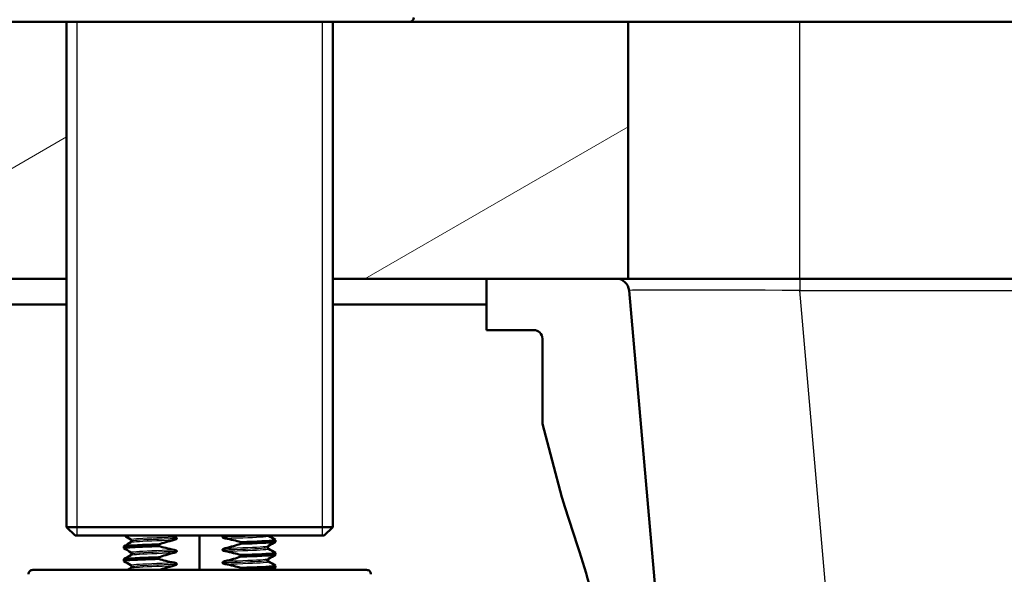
# Model space of a CAD drawing. Header units: millimetres. Extents: x 100 to 2000, y 93 to 2870.
# Tile 15 of 30: x 457 to 572, y 1682 to 1747. Entities that reach past the tile are written whole.
import ezdxf

# ---------------------------------------------------------------- set-up
doc = ezdxf.new("R2010")
doc.units = ezdxf.units.MM
doc.header["$LTSCALE"] = 10
for name, color, linetype, lineweight in [('Dimensions(ISO)', 7, 'Continuous', 25), ('Hatch', 7, 'Continuous', 9), ('Threads(ISO)', 7, 'Continuous', 25), ('Visible Edges(ISO)', 7, 'Continuous', 50), ('Visible Tangent Edges(ISO)', 7, 'Continuous', 25)]:
    doc.layers.add(name, color=color, linetype=linetype, lineweight=lineweight)
doc.styles.add('Text_3.5mm', font='arial.ttf', dxfattribs={"width": 0.9})
doc.dimstyles.new('KS-STANDARD', dxfattribs={"dimscale": 10, "dimtxt": 3.5, "dimasz": 2.5, "dimexe": 3.175, "dimexo": 0, "dimgap": 0.8, "dimtad": 1, "dimdec": 1, "dimrnd": 1e-08, "dimtxsty": 'Text_3.5mm', "dimcen": 0.09, "dimdle": 10, "dimclrd": 7, "dimclre": 7, "dimclrt": 7, "dimadec": 0, "dimazin": 2, "dimtfac": 0.714286, "dimtdec": 4, "dimtmove": 0, "dimatfit": 3, "dimfxl": 1, "dimtolj": 1, "dimlwd": 25, "dimlwe": 25, "dimarcsym": 0})

# ---------------------------------------------------------------- blocks, each defined once
blk = doc.blocks.new('*D6')
at = {"layer": 'Defpoints', "color": 0, "linetype": 'Continuous'}
for p in [(398.05, 2155.09), (398.05, 1746.96), (998.05, 1746.96)]:
    blk.add_point(p, dxfattribs=at)
at = {"layer": 'Dimensions(ISO)', "color": 7, "linetype": 'Continuous', "lineweight": 25}
for p, q in [((398.05, 1746.96), (398.05, 2186.84)), ((998.05, 1746.96), (998.05, 2186.84)), ((973.05, 2155.09), (423.05, 2155.09))]:
    blk.add_line(p, q, dxfattribs=at)
at = {"layer": 'Dimensions(ISO)', "color": 7, "linetype": 'Continuous'}
for points in [[(423.05, 2159.25), (423.05, 2150.92), (398.05, 2155.09)], [(973.05, 2159.25), (973.05, 2150.92), (998.05, 2155.09)]]:
    blk.add_solid(points, dxfattribs=at)
at = {"layer": 'Dimensions(ISO)', "color": 7, "linetype": 'Continuous', "lineweight": 25, "insert": (663.22, 2180.96), "char_height": 35, "attachment_point": 4, "style": 'Text_3.5mm'}
blk.add_mtext('\\A1;600', dxfattribs=at)
blk = doc.blocks.new('*D11')
at = {"layer": 'Defpoints', "color": 0, "linetype": 'Continuous'}
for p in [(644.45, 2039.24), (398.05, 1746.96), (644.45, 1517.12)]:
    blk.add_point(p, dxfattribs=at)
at = {"layer": 'Dimensions(ISO)', "color": 7, "linetype": 'Continuous', "lineweight": 25}
for p, q in [((398.05, 1746.96), (398.05, 2070.99)), ((644.45, 1517.12), (644.45, 2070.99)), ((423.05, 2039.24), (619.45, 2039.24))]:
    blk.add_line(p, q, dxfattribs=at)
at = {"layer": 'Dimensions(ISO)', "color": 7, "linetype": 'Continuous'}
for points in [[(423.05, 2043.4), (423.05, 2035.07), (398.05, 2039.24)], [(619.45, 2043.4), (619.45, 2035.07), (644.45, 2039.24)]]:
    blk.add_solid(points, dxfattribs=at)
at = {"layer": 'Dimensions(ISO)', "color": 7, "linetype": 'Continuous', "lineweight": 25, "insert": (489.2, 2065.11), "char_height": 35, "attachment_point": 4, "style": 'Text_3.5mm'}
blk.add_mtext('\\A1;246', dxfattribs=at)

msp = doc.modelspace()

# ---------------------------------------------------------------- hatches: boundary and pattern name
at = {"layer": 'Hatch'}
h = msp.add_hatch(dxfattribs=at)
h.set_pattern_fill('ANSI31', color=256, scale=254, angle=165, style=0)
h.set_pattern_definition([(210, (0, 0), (15.875, -27.4963), [])])
h.paths.add_polyline_path([(998.05, 1716.96), (998.05, 1746.96), (928.05, 1746.96), (928.05, 1716.96), (929.43, 1716.96), (944.55, 1716.96)])
h.paths.add_polyline_path([(398.05, 1746.96), (398.05, 1716.96), (462.51, 1716.96), (462.51, 1746.96), (453.55, 1746.96)])
h.paths.add_polyline_path([(493.6, 1716.96), (511.55, 1716.96), (526.68, 1716.96), (528.05, 1716.96), (528.05, 1746.96), (502.55, 1746.96), (493.6, 1746.96)])
h = msp.add_hatch(dxfattribs=at)
h.set_pattern_fill('ANSI31', color=256, scale=254, angle=90, style=0)
h.set_pattern_definition([(135, (0, 0), (-22.45064, -22.45064), [])])
edge = h.paths.add_edge_path()
edge.add_line((520.64, 1690.46), (522.19, 1685.67))
edge.add_ellipse((427.09, 1654.77), major_axis=(30.9, -95.11), ratio=1, start_angle=86.4419, end_angle=90, ccw=False)
edge.add_ellipse((427.09, 1654.77), major_axis=(24.94, -96.84), ratio=1, start_angle=88.8197, end_angle=90, ccw=False)
edge.add_ellipse((427.09, 1654.77), major_axis=(22.94, -97.33), ratio=1, start_angle=88.7848, end_angle=90, ccw=False)
edge.add_line((524.89, 1675.64), (531.02, 1676.18))
edge.add_line((531.02, 1676.18), (531.6, 1676.23))
edge.add_line((531.6, 1676.23), (531.62, 1676.23))
edge.add_line((531.62, 1676.23), (528.17, 1715.59))
edge.add_ellipse((526.68, 1715.46), major_axis=(-0.13, 1.49), ratio=1, start_angle=270, end_angle=355)
edge.add_line((526.68, 1716.96), (511.55, 1716.96))
edge.add_line((511.55, 1716.96), (511.55, 1710.96))
edge.add_line((511.55, 1710.96), (517.05, 1710.96))
edge.add_ellipse((517.05, 1709.96), major_axis=(1, 0), ratio=1, start_angle=0, end_angle=90, ccw=False)
edge.add_line((518.05, 1709.96), (518.05, 1700.01))
edge.add_line((518.05, 1700.01), (520.34, 1691.46))
edge.add_ellipse((539.66, 1696.64), major_axis=(5.18, -19.32), ratio=1, start_angle=270, end_angle=273)
edge = h.paths.add_edge_path()
edge.add_line((584.45, 1501.26), (599.78, 1501.26))
edge.add_line((599.78, 1501.26), (599.65, 1503.21))
edge.add_ellipse((599.35, 1502.04), major_axis=(1.2, -0.04), ratio=1, start_angle=77.607, end_angle=90)
edge.add_line((599.39, 1503.24), (587.43, 1503.66))
edge.add_ellipse((587.43, 1503.76), major_axis=(-0.0999, 0.0035), ratio=1, start_angle=0, end_angle=90, ccw=False)
edge.add_line((587.33, 1503.76), (587.35, 1504.16))
edge.add_ellipse((587.45, 1504.16), major_axis=(0.0035, 0.0999), ratio=1, start_angle=2, end_angle=90, ccw=False)
edge.add_line((587.45, 1504.26), (599.57, 1504.26))
edge.add_line((599.57, 1504.26), (599.5, 1505.27))
edge.add_ellipse((598.5, 1505.2), major_axis=(-0.07, 0.998), ratio=1, start_angle=270, end_angle=341)
edge.add_line((598.76, 1506.16), (588.72, 1508.86))
edge.add_ellipse((588.98, 1509.82), major_axis=(-0.966, 0.259), ratio=1, start_angle=54.5, end_angle=90, ccw=False)
edge.add_line((588.2, 1509.19), (586.54, 1511.2))
edge.add_ellipse((587.31, 1511.84), major_axis=(-0.636, 0.772), ratio=1, start_angle=54.5, end_angle=90, ccw=False)
edge.add_line((586.31, 1511.77), (586.17, 1513.87))
edge.add_ellipse((582.68, 1513.62), major_axis=(-0.24, 3.49), ratio=1, start_angle=270, end_angle=353)
edge.add_line((582.86, 1517.12), (558.39, 1518.4))
edge.add_spline(control_points=[(558.39, 1518.4), (556.75, 1518.49), (555.15, 1518.84), (552.11, 1520.05), (550.7, 1520.89), (547.97, 1523.22), (546.74, 1524.76), (544.95, 1528.23), (544.4, 1530.13), (544.23, 1532.07)], knot_values=[-2.152597, -2.152597, -2.152597, -2.152597, -1.662265, -1.662265, -1.171933, -1.171933, -0.585967, -0.585967, 0, 0, 0, 0], degree=3, periodic=0)
edge.add_line((544.23, 1532.07), (533.71, 1652.32))
edge.add_line((533.71, 1652.32), (533.68, 1652.32))
edge.add_line((533.68, 1652.32), (529.01, 1651.91))
edge.add_line((529.01, 1651.91), (527.73, 1651.8))
edge.add_line((527.73, 1651.8), (538.59, 1527.67))
edge.add_spline(control_points=[(538.59, 1527.67), (538.78, 1525.49), (539.32, 1523.37), (541.07, 1519.38), (542.27, 1517.54), (545.49, 1514.01), (547.61, 1512.44), (552.32, 1510.22), (554.87, 1509.57), (557.47, 1509.44)], knot_values=[-2.870129, -2.870129, -2.870129, -2.870129, -2.216354, -2.216354, -1.562578, -1.562578, -0.781289, -0.781289, 0, 0, 0, 0], degree=3, periodic=0)
edge.add_line((557.47, 1509.44), (571.97, 1508.68))
edge.add_ellipse((571.44, 1498.69), major_axis=(9.99, -0.52), ratio=1, start_angle=37.8602, end_angle=90, ccw=False)
edge.add_ellipse((587.86, 1510.12), major_axis=(5.72, -8.21), ratio=1, start_angle=270, end_angle=302.2923)
edge.add_ellipse((584.45, 1500.76), major_axis=(0.143, 0.479), ratio=1, start_angle=16.5598, end_angle=90, ccw=False)
edge = h.paths.add_edge_path()
edge.add_ellipse((704.45, 1500.76), major_axis=(0.5, 0), ratio=1, start_angle=16.5598, end_angle=90)
edge.add_line((704.45, 1501.26), (689.12, 1501.26))
edge.add_line((689.12, 1501.26), (689.26, 1503.21))
edge.add_ellipse((689.56, 1502.04), major_axis=(1.16, 0.3), ratio=1, start_angle=77.607, end_angle=90, ccw=False)
edge.add_line((689.51, 1503.24), (701.47, 1503.66))
edge.add_ellipse((701.47, 1503.76), major_axis=(0.0035, -0.0999), ratio=1, start_angle=0, end_angle=90)
edge.add_line((701.57, 1503.76), (701.56, 1504.16))
edge.add_ellipse((701.46, 1504.16), major_axis=(0.1, 0), ratio=1, start_angle=2, end_angle=90)
edge.add_line((701.46, 1504.26), (689.33, 1504.26))
edge.add_line((689.33, 1504.26), (689.4, 1505.27))
edge.add_ellipse((690.4, 1505.2), major_axis=(-0.966, -0.259), ratio=1, start_angle=270, end_angle=341, ccw=False)
edge.add_line((690.14, 1506.16), (700.19, 1508.86))
edge.add_ellipse((699.93, 1509.82), major_axis=(-0.636, -0.772), ratio=1, start_angle=54.5, end_angle=90)
edge.add_line((700.7, 1509.19), (702.36, 1511.2))
edge.add_ellipse((701.59, 1511.84), major_axis=(-0.07, -0.998), ratio=1, start_angle=54.5, end_angle=90)
edge.add_line((702.59, 1511.77), (702.74, 1513.87))
edge.add_ellipse((706.23, 1513.62), major_axis=(-3.5, -0.18), ratio=1, start_angle=270, end_angle=353, ccw=False)
edge.add_line((706.04, 1517.12), (898.49, 1527.2))
edge.add_spline(control_points=[(898.49, 1527.2), (900.44, 1527.31), (902.35, 1527.79), (905.88, 1529.46), (907.47, 1530.63), (909.89, 1533.28), (910.78, 1534.66), (912.1, 1537.65), (912.5, 1539.25), (912.65, 1540.88)], knot_values=[-2.152597, -2.152597, -2.152597, -2.152597, -1.56663, -1.56663, -0.980664, -0.980664, -0.490332, -0.490332, 0, 0, 0, 0], degree=3, periodic=0)
edge.add_line((912.65, 1540.88), (927.93, 1715.59))
edge.add_ellipse((929.43, 1715.46), major_axis=(-1.5, 0), ratio=1, start_angle=270, end_angle=355, ccw=False)
edge.add_line((929.43, 1716.96), (944.55, 1716.96))
edge.add_line((944.55, 1716.96), (944.55, 1710.96))
edge.add_line((944.55, 1710.96), (939.05, 1710.96))
edge.add_ellipse((939.05, 1709.96), major_axis=(0, 1), ratio=1, start_angle=0, end_angle=90)
edge.add_line((938.05, 1709.96), (938.05, 1700.01))
edge.add_line((938.05, 1700.01), (935.76, 1691.46))
edge.add_ellipse((916.44, 1696.64), major_axis=(6.18, 19.02), ratio=1, start_angle=270, end_angle=273, ccw=False)
edge.add_line((935.47, 1690.46), (933.91, 1685.67))
edge.add_ellipse((1029.02, 1654.77), major_axis=(8.72, 99.62), ratio=1, start_angle=77, end_angle=90)
edge.add_line((929.4, 1663.49), (918.28, 1536.47))
edge.add_spline(control_points=[(918.28, 1536.47), (918.06, 1533.87), (917.33, 1531.35), (914.94, 1526.72), (913.3, 1524.66), (909.66, 1521.56), (907.78, 1520.43), (903.73, 1518.82), (901.58, 1518.35), (899.41, 1518.24)], knot_values=[-2.870129, -2.870129, -2.870129, -2.870129, -2.08884, -2.08884, -1.307551, -1.307551, -0.653776, -0.653776, 0, 0, 0, 0], degree=3, periodic=0)
edge.add_line((899.41, 1518.24), (716.94, 1508.68))
edge.add_ellipse((717.46, 1498.69), major_axis=(5.72, 8.21), ratio=1, start_angle=37.8602, end_angle=90)
edge.add_ellipse((701.05, 1510.12), major_axis=(9.22, 3.88), ratio=1, start_angle=270, end_angle=302.2923, ccw=False)

# ---------------------------------------------------------------- linework, layer by layer
at = {"layer": 'Threads(ISO)'}
for p, q in [((463.72, 1746.96), (463.72, 1686.96)), ((492.39, 1686.96), (492.39, 1746.96))]:
    msp.add_line(p, q, dxfattribs=at)
at = {"layer": 'Visible Edges(ISO)'}
for p, q in [((493.6, 1746.96), (453.55, 1746.96)), ((462.51, 1746.96), (462.51, 1687.96)), ((502.55, 1746.96), (493.6, 1746.96)), ((493.6, 1746.96), (493.6, 1687.96)), ((528.05, 1746.96), (502.55, 1746.96)), ((528.05, 1716.96), (528.05, 1746.96)), ((528.05, 1746.96), (548.05, 1746.96)), ((548.05, 1746.96), (908.05, 1746.96)), ((398.05, 1716.96), (462.51, 1716.96)), ((493.6, 1716.96), (528.05, 1716.96)), ((526.68, 1716.96), (511.55, 1716.96)), ((511.55, 1716.96), (511.55, 1710.96)), ((548.05, 1716.96), (528.05, 1716.96)), ((908.05, 1716.96), (548.05, 1716.96)), ((531.62, 1676.23), (528.17, 1715.59)), ((417.05, 1713.96), (462.51, 1713.96)), ((493.6, 1713.96), (511.55, 1713.96)), ((511.55, 1710.96), (517.05, 1710.96)), ((518.05, 1709.96), (518.05, 1700.01)), ((518.05, 1700.01), (520.34, 1691.46)), ((520.64, 1690.46), (522.19, 1685.67)), ((462.51, 1687.96), (493.6, 1687.96)), ((463.51, 1686.96), (462.51, 1687.96)), ((492.6, 1686.96), (493.6, 1687.96)), ((492.6, 1686.96), (463.51, 1686.96)), ((470.11, 1686.35), (470.11, 1686.35)), ((473.26, 1685.74), (473.26, 1685.94)), ((475.38, 1686.64), (475.38, 1686.64)), ((478.05, 1682.96), (478.05, 1686.96)), ((480.72, 1686.81), (480.72, 1686.81)), ((482.85, 1686.21), (482.85, 1686.01)), ((486.92, 1686.25), (486.92, 1686.45)), ((469.19, 1685.5), (469.19, 1685.7)), ((470.11, 1684.85), (470.11, 1684.85)), ((475.38, 1685.14), (475.38, 1685.14)), ((480.72, 1685.31), (480.72, 1685.31)), ((485.99, 1685.6), (485.99, 1685.6)), ((486.92, 1684.75), (486.92, 1684.95)), ((469.19, 1684), (469.19, 1684.2)), ((473.26, 1684.24), (473.26, 1684.44)), ((475.38, 1683.64), (475.38, 1683.64)), ((480.72, 1683.81), (480.72, 1683.81)), ((482.85, 1684.71), (482.85, 1684.51)), ((485.99, 1684.1), (485.99, 1684.1)), ((458.57, 1682.96), (497.54, 1682.96)), ((470.11, 1683.35), (470.11, 1683.35)), ((482.85, 1683.21), (482.85, 1683.01)), ((486.92, 1683.25), (486.92, 1683.45))]:
    msp.add_line(p, q, dxfattribs=at)
for centre, radius, start, end in [((502.55, 1747.46), 0.5, 270, 0), ((526.68, 1715.46), 1.5, 5, 90), ((517.05, 1709.96), 1, 0, 90), ((539.66, 1696.64), 20, 195, 198), ((427.09, 1654.77), 100, 12.0465, 18), ((458.57, 1682.46), 0.5, 90, 181), ((497.54, 1682.46), 0.5, 359, 90)]:
    msp.add_arc(centre, radius, start, end, dxfattribs=at)
for points, knots in [([(469.19, 1685.7), (469.2, 1685.74), (469.65, 1685.79), (470.51, 1685.83), (471.2, 1685.87), (472.15, 1685.9), (473.26, 1685.94)], [120.9513172, 120.9513172, 120.9513172, 120.9513172, 121.5052905, 121.5052905, 121.5052905, 121.9508335, 121.9508335, 121.9508335, 121.9508335]), ([(470.11, 1686.35), (470.11, 1686.38), (470.1, 1686.42), (470.08, 1686.46), (470.06, 1686.48), (470.04, 1686.5), (470.03, 1686.51), (470.02, 1686.51)], [0, 0, 0, 0, 0.0158355, 0.0158355, 0.02993581, 0.02993581, 0.0461651, 0.0461651, 0.0461651, 0.0461651]), ([(470.02, 1686.19), (470.03, 1686.19), (470.04, 1686.2), (470.07, 1686.23), (470.08, 1686.25), (470.1, 1686.29), (470.11, 1686.32), (470.11, 1686.35)], [0, 0, 0, 0, 0.01863776, 0.01863776, 0.0319727, 0.0319727, 0.0461709, 0.0461709, 0.0461709, 0.0461709]), ([(473.26, 1685.94), (473.53, 1686.03), (473.81, 1686.12), (474.42, 1686.29), (474.75, 1686.38), (475.09, 1686.46)], [-0.1904609, -0.1904609, -0.1904609, -0.1904609, -0.1036427, -0.1036427, 0, 0, 0, 0]), ([(475.38, 1686.64), (475.38, 1686.65), (475.38, 1686.66), (475.37, 1686.68), (475.37, 1686.69), (475.34, 1686.71), (475.32, 1686.73), (475.25, 1686.77), (475.17, 1686.79), (475.09, 1686.81)], [-0.0444678, -0.0444678, -0.0444678, -0.0444678, -0.04059224, -0.04059224, -0.03631795, -0.03631795, -0.02566869, -0.02566869, 0, 0, 0, 0]), ([(475.09, 1686.46), (475.17, 1686.48), (475.24, 1686.51), (475.31, 1686.55), (475.34, 1686.56), (475.36, 1686.59), (475.37, 1686.6), (475.37, 1686.62), (475.38, 1686.62), (475.38, 1686.63), (475.38, 1686.63), (475.38, 1686.64), (475.38, 1686.64), (475.38, 1686.64), (475.38, 1686.64), (475.38, 1686.64), (475.38, 1686.64), (475.38, 1686.64), (475.38, 1686.64), (475.38, 1686.64), (475.38, 1686.64), (475.38, 1686.64), (475.38, 1686.64), (475.38, 1686.64)], [-0.03196536, -0.03196536, -0.03196536, -0.03196536, -0.01402892, -0.01402892, -0.00689691, -0.00689691, -0.00319017, -0.00319017, -0.00155368, -0.00155368, -0.0007707, -0.0007707, -0.00038441, -0.00038441, -0.00019204, -0.00019204, -0.00009599, -0.00009599, -0.00004799, -0.00004799, -0.00002399, -0.00002399, 0, 0, 0, 0]), ([(480.9, 1686.96), (480.87, 1686.94), (480.84, 1686.93), (480.79, 1686.9), (480.77, 1686.89), (480.75, 1686.86), (480.74, 1686.85), (480.73, 1686.83), (480.73, 1686.83), (480.73, 1686.82), (480.73, 1686.82), (480.73, 1686.82), (480.73, 1686.81), (480.72, 1686.81), (480.72, 1686.81), (480.72, 1686.81), (480.72, 1686.81), (480.72, 1686.81), (480.72, 1686.81), (480.72, 1686.81), (480.72, 1686.81), (480.72, 1686.81), (480.72, 1686.81), (480.72, 1686.81)], [-0.0230052, -0.0230052, -0.0230052, -0.0230052, -0.01436883, -0.01436883, -0.00705427, -0.00705427, -0.00325606, -0.00325606, -0.0015844, -0.0015844, -0.00078572, -0.00078572, -0.00039187, -0.00039187, -0.00019576, -0.00019576, -0.00009785, -0.00009785, -0.00004892, -0.00004892, -0.00002446, -0.00002446, 0, 0, 0, 0]), ([(480.72, 1686.81), (480.72, 1686.8), (480.73, 1686.79), (480.73, 1686.77), (480.74, 1686.76), (480.76, 1686.74), (480.78, 1686.72), (480.86, 1686.68), (480.93, 1686.66), (481.02, 1686.64)], [-0.0444678, -0.0444678, -0.0444678, -0.0444678, -0.04059224, -0.04059224, -0.03631795, -0.03631795, -0.02566869, -0.02566869, 0, 0, 0, 0]), ([(481.02, 1686.64), (481.35, 1686.58), (481.69, 1686.51), (482.29, 1686.36), (482.57, 1686.29), (482.85, 1686.21)], [-0.1881183, -0.1881183, -0.1881183, -0.1881183, -0.0857024, -0.0857024, 0, 0, 0, 0]), ([(482.85, 1686.01), (482.57, 1685.92), (482.29, 1685.83), (481.69, 1685.66), (481.35, 1685.57), (481.02, 1685.49)], [-0.1904609, -0.1904609, -0.1904609, -0.1904609, -0.1036427, -0.1036427, 0, 0, 0, 0]), ([(482.85, 1686.21), (484.77, 1686.27), (486.19, 1686.34), (486.7, 1686.4), (486.87, 1686.42), (486.94, 1686.44), (486.9, 1686.46)], [123.093393, 123.093393, 123.093393, 123.093393, 123.868919, 123.868919, 123.868919, 124.139546, 124.139546, 124.139546, 124.139546]), ([(482.85, 1686.01), (484.77, 1686.07), (486.19, 1686.14), (486.7, 1686.2), (486.84, 1686.22), (486.91, 1686.23), (486.91, 1686.25)], [123.0933935, 123.0933935, 123.0933935, 123.0933935, 123.8689187, 123.8689187, 123.8689187, 124.0929098, 124.0929098, 124.0929098, 124.0929098]), ([(469.2, 1685.49), (469.12, 1685.54), (469.58, 1685.58), (470.51, 1685.63), (471.2, 1685.67), (472.15, 1685.7), (473.26, 1685.74)], [120.904681, 120.904681, 120.904681, 120.904681, 121.50529, 121.50529, 121.50529, 121.950834, 121.950834, 121.950834, 121.950834]), ([(470.11, 1684.85), (470.11, 1684.88), (470.1, 1684.92), (470.08, 1684.96), (470.06, 1684.98), (470.04, 1685), (470.03, 1685.01), (470.02, 1685.01)], [0, 0, 0, 0, 0.0158355, 0.0158355, 0.02993581, 0.02993581, 0.0461651, 0.0461651, 0.0461651, 0.0461651]), ([(470.02, 1684.69), (470.03, 1684.69), (470.04, 1684.7), (470.07, 1684.73), (470.08, 1684.74), (470.1, 1684.79), (470.11, 1684.82), (470.11, 1684.85)], [0, 0, 0, 0, 0.01863776, 0.01863776, 0.0319727, 0.0319727, 0.0461709, 0.0461709, 0.0461709, 0.0461709]), ([(475.09, 1685.31), (474.75, 1685.37), (474.42, 1685.44), (473.81, 1685.59), (473.53, 1685.66), (473.26, 1685.74)], [-0.1881183, -0.1881183, -0.1881183, -0.1881183, -0.0857024, -0.0857024, 0, 0, 0, 0]), ([(473.26, 1684.44), (473.53, 1684.53), (473.81, 1684.62), (474.42, 1684.79), (474.75, 1684.88), (475.09, 1684.96)], [-0.1904609, -0.1904609, -0.1904609, -0.1904609, -0.1036427, -0.1036427, 0, 0, 0, 0]), ([(475.38, 1685.14), (475.38, 1685.15), (475.38, 1685.16), (475.37, 1685.18), (475.37, 1685.19), (475.34, 1685.21), (475.32, 1685.23), (475.25, 1685.27), (475.17, 1685.29), (475.09, 1685.31)], [-0.0444678, -0.0444678, -0.0444678, -0.0444678, -0.04059224, -0.04059224, -0.03631795, -0.03631795, -0.02566869, -0.02566869, 0, 0, 0, 0]), ([(475.09, 1684.96), (475.17, 1684.98), (475.24, 1685.01), (475.31, 1685.05), (475.34, 1685.06), (475.36, 1685.09), (475.37, 1685.1), (475.37, 1685.12), (475.38, 1685.12), (475.38, 1685.13), (475.38, 1685.13), (475.38, 1685.14), (475.38, 1685.14), (475.38, 1685.14), (475.38, 1685.14), (475.38, 1685.14), (475.38, 1685.14), (475.38, 1685.14), (475.38, 1685.14), (475.38, 1685.14), (475.38, 1685.14), (475.38, 1685.14), (475.38, 1685.14), (475.38, 1685.14)], [-0.03196536, -0.03196536, -0.03196536, -0.03196536, -0.01402892, -0.01402892, -0.00689691, -0.00689691, -0.00319017, -0.00319017, -0.00155368, -0.00155368, -0.0007707, -0.0007707, -0.00038441, -0.00038441, -0.00019204, -0.00019204, -0.00009599, -0.00009599, -0.00004799, -0.00004799, -0.00002399, -0.00002399, 0, 0, 0, 0]), ([(481.02, 1685.49), (480.96, 1685.48), (480.91, 1685.46), (480.83, 1685.42), (480.8, 1685.41), (480.76, 1685.37), (480.75, 1685.36), (480.73, 1685.34), (480.73, 1685.34), (480.73, 1685.32), (480.73, 1685.32), (480.73, 1685.32), (480.73, 1685.31), (480.72, 1685.31), (480.72, 1685.31), (480.72, 1685.31)], [-0.03518994, -0.03518994, -0.03518994, -0.03518994, -0.01911412, -0.01911412, -0.00913879, -0.00913879, -0.0044396, -0.0044396, -0.00210429, -0.00210429, -0.00099685, -0.00099685, -0.00041119, -0.00041119, 0, 0, 0, 0]), ([(480.72, 1685.31), (480.72, 1685.3), (480.73, 1685.29), (480.73, 1685.27), (480.74, 1685.26), (480.76, 1685.24), (480.78, 1685.22), (480.86, 1685.18), (480.93, 1685.16), (481.02, 1685.14)], [-0.0444678, -0.0444678, -0.0444678, -0.0444678, -0.04059224, -0.04059224, -0.03631795, -0.03631795, -0.02566869, -0.02566869, 0, 0, 0, 0]), ([(481.02, 1685.14), (481.35, 1685.08), (481.69, 1685.01), (482.29, 1684.86), (482.57, 1684.79), (482.85, 1684.71)], [-0.1881183, -0.1881183, -0.1881183, -0.1881183, -0.0857024, -0.0857024, 0, 0, 0, 0]), ([(482.85, 1684.71), (484.77, 1684.77), (486.19, 1684.83), (486.7, 1684.9), (486.87, 1684.92), (486.94, 1684.94), (486.9, 1684.96)], [116.810208, 116.810208, 116.810208, 116.810208, 117.585733, 117.585733, 117.585733, 117.85636, 117.85636, 117.85636, 117.85636]), ([(486.08, 1685.76), (486.07, 1685.76), (486.06, 1685.75), (486.03, 1685.72), (486.02, 1685.71), (486, 1685.66), (485.99, 1685.63), (485.99, 1685.6)], [0, 0, 0, 0, 0.01863776, 0.01863776, 0.0319727, 0.0319727, 0.0461709, 0.0461709, 0.0461709, 0.0461709]), ([(485.99, 1685.6), (485.99, 1685.57), (486, 1685.53), (486.03, 1685.49), (486.04, 1685.47), (486.06, 1685.45), (486.07, 1685.44), (486.08, 1685.44)], [0, 0, 0, 0, 0.0158355, 0.0158355, 0.02993581, 0.02993581, 0.0461651, 0.0461651, 0.0461651, 0.0461651]), ([(469.2, 1683.99), (469.12, 1684.04), (469.58, 1684.08), (470.51, 1684.13), (471.2, 1684.17), (472.15, 1684.2), (473.26, 1684.24)], [114.621496, 114.621496, 114.621496, 114.621496, 115.222105, 115.222105, 115.222105, 115.667648, 115.667648, 115.667648, 115.667648]), ([(469.19, 1684.2), (469.2, 1684.24), (469.65, 1684.29), (470.51, 1684.33), (471.2, 1684.37), (472.15, 1684.4), (473.26, 1684.44)], [114.6681319, 114.6681319, 114.6681319, 114.6681319, 115.2221052, 115.2221052, 115.2221052, 115.6676482, 115.6676482, 115.6676482, 115.6676482]), ([(475.09, 1683.81), (474.75, 1683.87), (474.42, 1683.94), (473.81, 1684.09), (473.53, 1684.16), (473.26, 1684.24)], [-0.1881183, -0.1881183, -0.1881183, -0.1881183, -0.0857024, -0.0857024, 0, 0, 0, 0]), ([(475.38, 1683.64), (475.38, 1683.65), (475.38, 1683.66), (475.37, 1683.68), (475.37, 1683.69), (475.34, 1683.71), (475.32, 1683.73), (475.25, 1683.77), (475.17, 1683.79), (475.09, 1683.81)], [-0.0444678, -0.0444678, -0.0444678, -0.0444678, -0.04059224, -0.04059224, -0.03631795, -0.03631795, -0.02566869, -0.02566869, 0, 0, 0, 0]), ([(475.09, 1683.46), (475.17, 1683.48), (475.24, 1683.51), (475.31, 1683.55), (475.34, 1683.56), (475.36, 1683.59), (475.37, 1683.6), (475.37, 1683.62), (475.38, 1683.62), (475.38, 1683.63), (475.38, 1683.63), (475.38, 1683.64), (475.38, 1683.64), (475.38, 1683.64), (475.38, 1683.64), (475.38, 1683.64), (475.38, 1683.64), (475.38, 1683.64), (475.38, 1683.64), (475.38, 1683.64), (475.38, 1683.64), (475.38, 1683.64), (475.38, 1683.64), (475.38, 1683.64)], [-0.03196539, -0.03196539, -0.03196539, -0.03196539, -0.01402893, -0.01402893, -0.00689691, -0.00689691, -0.00319017, -0.00319017, -0.00155369, -0.00155369, -0.0007707, -0.0007707, -0.00038441, -0.00038441, -0.00019204, -0.00019204, -0.00009599, -0.00009599, -0.00004799, -0.00004799, -0.00002399, -0.00002399, 0, 0, 0, 0]), ([(481.02, 1683.99), (480.97, 1683.98), (480.91, 1683.96), (480.83, 1683.92), (480.8, 1683.91), (480.76, 1683.88), (480.75, 1683.86), (480.73, 1683.84), (480.73, 1683.84), (480.73, 1683.82), (480.73, 1683.82), (480.73, 1683.81), (480.72, 1683.81), (480.72, 1683.81)], [-0.03004619, -0.03004619, -0.03004619, -0.03004619, -0.01888624, -0.01888624, -0.00958466, -0.00958466, -0.00468334, -0.00468334, -0.00214385, -0.00214385, -0.00087475, -0.00087475, 0, 0, 0, 0]), ([(480.72, 1683.81), (480.72, 1683.8), (480.73, 1683.79), (480.73, 1683.77), (480.74, 1683.76), (480.76, 1683.74), (480.78, 1683.72), (480.86, 1683.68), (480.93, 1683.66), (481.02, 1683.64)], [-0.0444678, -0.0444678, -0.0444678, -0.0444678, -0.04059224, -0.04059224, -0.03631795, -0.03631795, -0.02566869, -0.02566869, 0, 0, 0, 0]), ([(482.85, 1684.51), (482.57, 1684.42), (482.29, 1684.33), (481.69, 1684.16), (481.35, 1684.07), (481.02, 1683.99)], [-0.1904609, -0.1904609, -0.1904609, -0.1904609, -0.1036427, -0.1036427, 0, 0, 0, 0]), ([(481.02, 1683.64), (481.35, 1683.58), (481.69, 1683.51), (482.29, 1683.36), (482.57, 1683.29), (482.85, 1683.21)], [-0.1881183, -0.1881183, -0.1881183, -0.1881183, -0.0857024, -0.0857024, 0, 0, 0, 0]), ([(482.85, 1684.51), (484.77, 1684.57), (486.19, 1684.63), (486.7, 1684.7), (486.84, 1684.71), (486.91, 1684.73), (486.91, 1684.75)], [116.8102082, 116.8102082, 116.8102082, 116.8102082, 117.5857334, 117.5857334, 117.5857334, 117.8097245, 117.8097245, 117.8097245, 117.8097245]), ([(486.08, 1684.26), (486.07, 1684.26), (486.06, 1684.25), (486.03, 1684.22), (486.02, 1684.2), (486, 1684.16), (485.99, 1684.13), (485.99, 1684.1)], [0, 0, 0, 0, 0.01863776, 0.01863776, 0.0319727, 0.0319727, 0.0461709, 0.0461709, 0.0461709, 0.0461709]), ([(485.99, 1684.1), (485.99, 1684.07), (486, 1684.03), (486.03, 1683.99), (486.04, 1683.97), (486.06, 1683.95), (486.07, 1683.94), (486.08, 1683.94)], [0, 0, 0, 0, 0.0158355, 0.0158355, 0.02993581, 0.02993581, 0.0461651, 0.0461651, 0.0461651, 0.0461651]), ([(470.11, 1683.35), (470.11, 1683.38), (470.1, 1683.42), (470.08, 1683.46), (470.06, 1683.48), (470.04, 1683.5), (470.03, 1683.51), (470.02, 1683.51)], [0, 0, 0, 0, 0.0158355, 0.0158355, 0.02993581, 0.02993581, 0.0461651, 0.0461651, 0.0461651, 0.0461651]), ([(470.02, 1683.19), (470.03, 1683.19), (470.04, 1683.2), (470.07, 1683.23), (470.08, 1683.24), (470.1, 1683.29), (470.11, 1683.32), (470.11, 1683.35)], [0, 0, 0, 0, 0.01863776, 0.01863776, 0.0319727, 0.0319727, 0.0461709, 0.0461709, 0.0461709, 0.0461709]), ([(473.32, 1682.96), (473.57, 1683.04), (473.83, 1683.12), (474.42, 1683.29), (474.75, 1683.38), (475.09, 1683.46)], [-0.1843537, -0.1843537, -0.1843537, -0.1843537, -0.1036427, -0.1036427, 0, 0, 0, 0]), ([(482.85, 1683.21), (484.77, 1683.27), (486.19, 1683.33), (486.7, 1683.4), (486.87, 1683.42), (486.94, 1683.44), (486.9, 1683.46)], [110.527023, 110.527023, 110.527023, 110.527023, 111.302548, 111.302548, 111.302548, 111.573175, 111.573175, 111.573175, 111.573175]), ([(482.85, 1683.01), (484.77, 1683.07), (486.19, 1683.13), (486.7, 1683.2), (486.84, 1683.21), (486.91, 1683.23), (486.91, 1683.25)], [110.5270229, 110.5270229, 110.5270229, 110.5270229, 111.3025481, 111.3025481, 111.3025481, 111.5265392, 111.5265392, 111.5265392, 111.5265392])]:
    msp.add_open_spline(points, degree=3, knots=knots, dxfattribs=at)
for points in [[(469.2, 1685.71), (469.47, 1685.87), (469.75, 1686.03), (470.02, 1686.19)], [(470.02, 1686.51), (469.77, 1686.66), (469.51, 1686.81), (469.26, 1686.96)], [(475.09, 1686.81), (474.85, 1686.85), (474.61, 1686.9), (474.37, 1686.96)], [(486.06, 1686.96), (486.07, 1686.95), (486.08, 1686.94), (486.08, 1686.94)], [(486.08, 1686.94), (486.36, 1686.78), (486.63, 1686.62), (486.91, 1686.46)], [(486.91, 1686.24), (486.63, 1686.08), (486.36, 1685.92), (486.08, 1685.76)], [(470.02, 1685.01), (469.75, 1685.17), (469.47, 1685.33), (469.2, 1685.49)], [(486.08, 1685.44), (486.36, 1685.28), (486.63, 1685.12), (486.91, 1684.96)], [(469.2, 1684.21), (469.47, 1684.37), (469.75, 1684.53), (470.02, 1684.69)], [(470.02, 1683.51), (469.75, 1683.67), (469.47, 1683.83), (469.2, 1683.99)], [(486.91, 1684.74), (486.63, 1684.58), (486.36, 1684.42), (486.08, 1684.26)], [(486.08, 1683.94), (486.36, 1683.78), (486.63, 1683.62), (486.91, 1683.46)], [(469.62, 1682.96), (469.76, 1683.03), (469.89, 1683.11), (470.02, 1683.19)], [(482.85, 1683.01), (482.79, 1682.99), (482.74, 1682.97), (482.68, 1682.96)], [(486.91, 1683.24), (486.75, 1683.14), (486.58, 1683.05), (486.42, 1682.96)]]:
    msp.add_open_spline(points, degree=3, dxfattribs=at)
at = {"layer": 'Visible Tangent Edges(ISO)'}
for p, q in [((548.05, 1746.96), (548.05, 1716.96)), ((548.1, 1716.96), (548.1, 1715.59)), ((548.1, 1715.59), (908.01, 1715.59)), ((563.43, 1540.36), (548.1, 1715.59))]:
    msp.add_line(p, q, dxfattribs=at)
msp.add_ellipse((548.26, 1715.46), major_axis=(20.09, -0.13), ratio=0.006455, start_param=1.579, end_param=3.1422, dxfattribs=at)
for points, knots in [([(470.03, 1686.51), (469.97, 1686.55), (470.18, 1686.59), (470.67, 1686.62), (471.5, 1686.68), (473.13, 1686.75), (475.09, 1686.81)], [127.183084, 127.183084, 127.183084, 127.183084, 127.64043, 127.64043, 127.64043, 128.427873, 128.427873, 128.427873, 128.427873]), ([(470.03, 1686.19), (470.08, 1686.22), (470.29, 1686.25), (470.67, 1686.27), (471.5, 1686.34), (473.13, 1686.4), (475.09, 1686.46)], [121.002736, 121.002736, 121.002736, 121.002736, 121.357245, 121.357245, 121.357245, 122.144688, 122.144688, 122.144688, 122.144688]), ([(470.12, 1686.35), (470.12, 1686.38), (470.33, 1686.41), (470.74, 1686.45), (471.59, 1686.51), (473.32, 1686.58), (475.38, 1686.64)], [127.234502, 127.234502, 127.234502, 127.234502, 127.634386, 127.634386, 127.634386, 128.461992, 128.461992, 128.461992, 128.461992]), ([(470.12, 1686.35), (470.12, 1686.38), (470.33, 1686.41), (470.74, 1686.45), (471.59, 1686.51), (473.32, 1686.58), (475.38, 1686.64)], [120.951317, 120.951317, 120.951317, 120.951317, 121.351201, 121.351201, 121.351201, 122.178807, 122.178807, 122.178807, 122.178807]), ([(481.02, 1686.64), (483, 1686.71), (484.64, 1686.77), (485.47, 1686.83), (485.93, 1686.87), (486.13, 1686.9), (486.07, 1686.94)], [122.899539, 122.899539, 122.899539, 122.899539, 123.696391, 123.696391, 123.696391, 124.144328, 124.144328, 124.144328, 124.144328]), ([(470.03, 1685.01), (469.97, 1685.05), (470.18, 1685.08), (470.67, 1685.12), (471.5, 1685.18), (473.13, 1685.25), (475.09, 1685.31)], [120.899898, 120.899898, 120.899898, 120.899898, 121.357245, 121.357245, 121.357245, 122.144688, 122.144688, 122.144688, 122.144688]), ([(470.03, 1684.69), (470.08, 1684.72), (470.29, 1684.74), (470.67, 1684.77), (471.5, 1684.84), (473.13, 1684.9), (475.09, 1684.96)], [114.719551, 114.719551, 114.719551, 114.719551, 115.07406, 115.07406, 115.07406, 115.861503, 115.861503, 115.861503, 115.861503]), ([(470.12, 1684.85), (470.12, 1684.88), (470.33, 1684.91), (470.74, 1684.95), (471.59, 1685.01), (473.32, 1685.08), (475.38, 1685.14)], [120.951317, 120.951317, 120.951317, 120.951317, 121.351201, 121.351201, 121.351201, 122.178807, 122.178807, 122.178807, 122.178807]), ([(470.12, 1684.85), (470.12, 1684.88), (470.33, 1684.91), (470.74, 1684.94), (471.59, 1685.01), (473.32, 1685.08), (475.38, 1685.14)], [114.668132, 114.668132, 114.668132, 114.668132, 115.068015, 115.068015, 115.068015, 115.895622, 115.895622, 115.895622, 115.895622]), ([(480.72, 1685.31), (482.72, 1685.37), (484.4, 1685.43), (485.28, 1685.5), (485.75, 1685.53), (485.98, 1685.57), (485.98, 1685.6)], [122.86542, 122.86542, 122.86542, 122.86542, 123.665187, 123.665187, 123.665187, 124.09291, 124.09291, 124.09291, 124.09291]), ([(480.72, 1685.31), (482.72, 1685.37), (484.4, 1685.43), (485.28, 1685.5), (485.75, 1685.53), (485.98, 1685.57), (485.98, 1685.6)], [116.582235, 116.582235, 116.582235, 116.582235, 117.382001, 117.382001, 117.382001, 117.809725, 117.809725, 117.809725, 117.809725]), ([(481.02, 1685.49), (483, 1685.55), (484.64, 1685.62), (485.47, 1685.68), (485.83, 1685.71), (486.03, 1685.73), (486.07, 1685.76)], [122.899539, 122.899539, 122.899539, 122.899539, 123.696391, 123.696391, 123.696391, 124.041491, 124.041491, 124.041491, 124.041491]), ([(481.02, 1685.14), (483, 1685.2), (484.64, 1685.27), (485.47, 1685.33), (485.93, 1685.37), (486.13, 1685.4), (486.07, 1685.44)], [116.616354, 116.616354, 116.616354, 116.616354, 117.413205, 117.413205, 117.413205, 117.861143, 117.861143, 117.861143, 117.861143]), ([(470.03, 1683.51), (469.97, 1683.55), (470.18, 1683.58), (470.67, 1683.62), (471.5, 1683.68), (473.13, 1683.74), (475.09, 1683.81)], [114.616713, 114.616713, 114.616713, 114.616713, 115.07406, 115.07406, 115.07406, 115.861503, 115.861503, 115.861503, 115.861503]), ([(470.12, 1683.35), (470.12, 1683.38), (470.33, 1683.41), (470.74, 1683.44), (471.59, 1683.51), (473.32, 1683.58), (475.38, 1683.64)], [114.668132, 114.668132, 114.668132, 114.668132, 115.068015, 115.068015, 115.068015, 115.895622, 115.895622, 115.895622, 115.895622]), ([(470.12, 1683.35), (470.12, 1683.38), (470.33, 1683.41), (470.74, 1683.44), (471.59, 1683.51), (473.32, 1683.58), (475.38, 1683.64)], [108.384947, 108.384947, 108.384947, 108.384947, 108.78483, 108.78483, 108.78483, 109.612437, 109.612437, 109.612437, 109.612437]), ([(480.72, 1683.81), (482.72, 1683.87), (484.4, 1683.93), (485.28, 1684), (485.75, 1684.03), (485.98, 1684.07), (485.98, 1684.1)], [116.582235, 116.582235, 116.582235, 116.582235, 117.382001, 117.382001, 117.382001, 117.809725, 117.809725, 117.809725, 117.809725]), ([(480.72, 1683.81), (482.72, 1683.87), (484.4, 1683.93), (485.28, 1684), (485.75, 1684.03), (485.98, 1684.06), (485.98, 1684.1)], [110.299049, 110.299049, 110.299049, 110.299049, 111.098816, 111.098816, 111.098816, 111.526539, 111.526539, 111.526539, 111.526539]), ([(481.02, 1683.99), (483, 1684.05), (484.64, 1684.11), (485.47, 1684.18), (485.83, 1684.21), (486.03, 1684.23), (486.07, 1684.26)], [116.616354, 116.616354, 116.616354, 116.616354, 117.413205, 117.413205, 117.413205, 117.758306, 117.758306, 117.758306, 117.758306]), ([(481.02, 1683.64), (483, 1683.7), (484.64, 1683.77), (485.47, 1683.83), (485.93, 1683.87), (486.13, 1683.9), (486.07, 1683.94)], [110.333168, 110.333168, 110.333168, 110.333168, 111.13002, 111.13002, 111.13002, 111.577958, 111.577958, 111.577958, 111.577958]), ([(470.03, 1683.19), (470.08, 1683.22), (470.29, 1683.24), (470.67, 1683.27), (471.5, 1683.33), (473.13, 1683.4), (475.09, 1683.46)], [108.436365, 108.436365, 108.436365, 108.436365, 108.790874, 108.790874, 108.790874, 109.578317, 109.578317, 109.578317, 109.578317])]:
    msp.add_open_spline(points, degree=3, knots=knots, dxfattribs=at)
for points in [[(480.72, 1686.81), (482.26, 1686.86), (483.62, 1686.91), (484.56, 1686.96)], [(480.72, 1686.81), (482.27, 1686.86), (483.63, 1686.91), (484.58, 1686.96)]]:
    msp.add_open_spline(points, degree=3, dxfattribs=at)

# ---------------------------------------------------------------- dimensions: what is measured, and where the dimension line sits
at = {"layer": 'Dimensions(ISO)', "color": 7, "linetype": 'Continuous', "lineweight": 25}
dim = msp.add_linear_dim(base=(398.05, 2155.09), p1=(998.05, 1746.96), p2=(398.05, 1746.96), dimstyle='KS-STANDARD', override={"dimgap": 0.8, "dimdec": 1, "dimtol": 0, "dimlim": 0, "dimtp": 0, "dimtm": 0, "dimtdec": 4, "dimtofl": 0, "dimatfit": 1}, dxfattribs=at)
dim.commit()
dim.dimension.update_dxf_attribs({"geometry": '*D6', "text_midpoint": (698.05, 2155.09), "dimtype": 160})
dim = msp.add_linear_dim(base=(644.45, 2039.24), p1=(398.05, 1746.96), p2=(644.45, 1517.12), angle=180, dimstyle='KS-STANDARD', override={"dimgap": 0.8, "dimdec": 0, "dimtol": 0, "dimlim": 0, "dimtp": 0, "dimtm": 0, "dimtdec": 4, "dimtofl": 0, "dimatfit": 1}, dxfattribs=at)
dim.commit()
dim.dimension.update_dxf_attribs({"geometry": '*D11', "text_midpoint": (524.25, 2039.24), "dimtype": 160})

doc.saveas('drawing.dxf')
